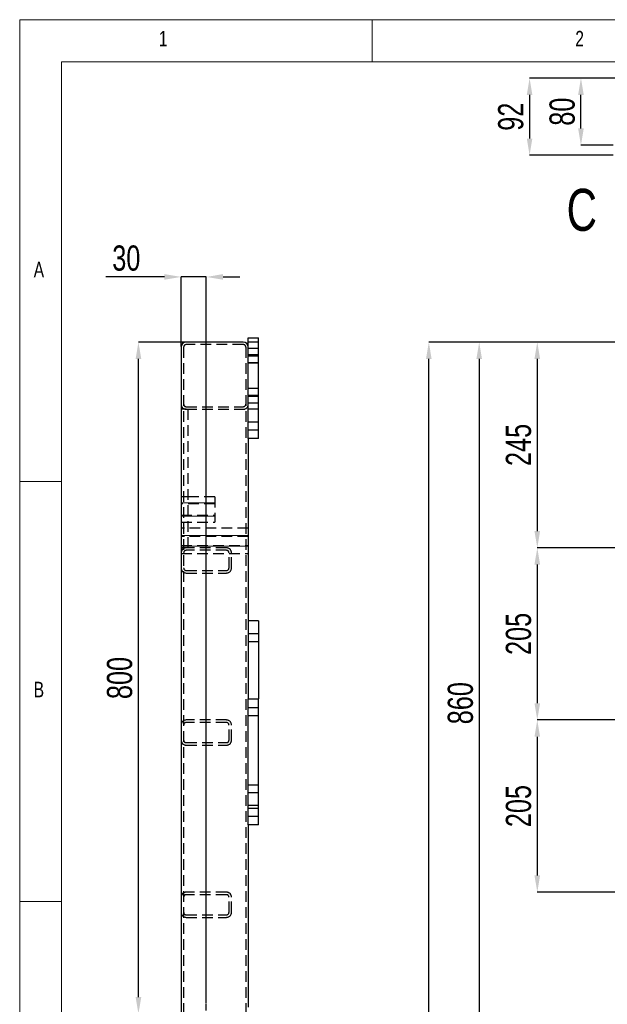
# Model space of a CAD drawing. Header units: millimetres. Extents: x 5 to 589, y 5 to 415.
# Tile 7 of 18: x 5 to 75, y 298 to 415. Entities that reach past the tile are written whole.
import ezdxf

# ---------------------------------------------------------------- set-up
doc = ezdxf.new("R2010")
doc.units = ezdxf.units.MM
doc.header["$PDSIZE"] = -1
doc.linetypes.add('CENTERX2', pattern=[20.32, 12.7, -2.54, 2.54, -2.54])
doc.linetypes.add('HIDDEN', pattern=[1.905, 1.27, -0.635])
for name, color, linetype in [('COTES', 1, 'Continuous'), ('NOTES', 6, 'Continuous'), ('TRAIT-FINS', 9, 'Continuous'), ('TRAIT-MIXTES', 3, 'CENTERX2'), ('TRAIT-TIRET', 2, 'HIDDEN')]:
    doc.layers.add(name, color=color, linetype=linetype)
doc.layers.add('TRAIT-FORT', color=4, linetype='Continuous', lineweight=25)
doc.styles.add('SLDTEXTSTYLE0', font='TXT', dxfattribs={"width": 0.75})
doc.dimstyles.new('SLDDIMSTYLE2', dxfattribs={"dimtxt": 3, "dimasz": 2, "dimexe": 0, "dimexo": 0.0625, "dimgap": 0.75, "dimtad": 1, "dimdec": 0, "dimlfac": 10, "dimrnd": 1e-09, "dimzin": 12, "dimdsep": 46, "dimtxsty": 'SLDTEXTSTYLE0', "dimsah": 1, "dimcen": 0.09, "dimadec": 0, "dimazin": 3, "dimtfac": 1, "dimtdec": 0, "dimtofl": 0, "dimtmove": 0, "dimatfit": 3, "dimfxl": 1, "dimfrac": 2, "dimtolj": 1, "dimtzin": 12, "dimarcsym": 0})
doc.dimstyles.new('SLDDIMSTYLE3', dxfattribs={"dimtxt": 3, "dimasz": 2, "dimexe": 0, "dimexo": 0.0625, "dimgap": 0.75, "dimtad": 1, "dimdec": 0, "dimlfac": 10, "dimrnd": 1e-09, "dimzin": 12, "dimdsep": 46, "dimtxsty": 'SLDTEXTSTYLE0', "dimsah": 1, "dimcen": 0.09, "dimadec": 0, "dimazin": 3, "dimtfac": 1, "dimtdec": 0, "dimtmove": 0, "dimatfit": 0, "dimfxl": 1, "dimfrac": 2, "dimtolj": 1, "dimtzin": 12, "dimarcsym": 0})

# ---------------------------------------------------------------- blocks, each defined once
blk = doc.blocks.new('_D_20')
at = {"layer": 'COTES', "color": 0, "lineweight": -2, "transparency": 16777216}
for p, q in [((76.17, 376.62), (53.73, 376.62)), ((53.73, 91.62), (53.73, 374.62)), ((76.17, 89.62), (53.73, 89.62))]:
    blk.add_line(p, q, dxfattribs=at)
at = {"layer": 'COTES', "color": 0, "transparency": 16777216}
for points in [[(53.4, 374.62), (54.06, 374.62), (53.73, 376.62)], [(53.4, 91.62), (54.06, 91.62), (53.73, 89.62)]]:
    blk.add_solid(points, dxfattribs=at)
at = {"layer": 'Defpoints', "color": 0, "transparency": 16777216}
for p in [(53.73, 376.62), (76.23, 376.62), (76.23, 89.62)]:
    blk.add_point(p, dxfattribs=at)
at = {"layer": 'COTES', "color": 0, "transparency": 16777216, "insert": (49.98, 233.12), "char_height": 3, "attachment_point": 2, "rotation": 90, "style": 'SLDTEXTSTYLE0'}
blk.add_mtext('\\A1;2870', dxfattribs=at)
blk = doc.blocks.new('_D_21')
at = {"layer": 'COTES', "color": 0, "lineweight": -2, "transparency": 16777216}
for p, q in [((76.17, 376.62), (59.73, 376.62)), ((59.73, 374.62), (59.73, 292.62)), ((84.17, 290.62), (59.73, 290.62))]:
    blk.add_line(p, q, dxfattribs=at)
at = {"layer": 'COTES', "color": 0, "transparency": 16777216}
for points in [[(59.4, 374.62), (60.06, 374.62), (59.73, 376.62)], [(59.4, 292.62), (60.06, 292.62), (59.73, 290.62)]]:
    blk.add_solid(points, dxfattribs=at)
at = {"layer": 'Defpoints', "color": 0, "transparency": 16777216}
for p in [(76.23, 376.62), (59.73, 290.62), (84.23, 290.62)]:
    blk.add_point(p, dxfattribs=at)
at = {"layer": 'COTES', "color": 0, "transparency": 16777216, "insert": (55.98, 333.62), "char_height": 3, "attachment_point": 2, "rotation": 90, "style": 'SLDTEXTSTYLE0'}
blk.add_mtext('\\A1;860', dxfattribs=at)
blk = doc.blocks.new('_D_22')
at = {"layer": 'COTES', "color": 0, "lineweight": -2, "transparency": 16777216}
for p, q in [((76.17, 376.62), (66.65, 376.62)), ((66.65, 374.62), (66.65, 354.12)), ((84.17, 352.12), (66.65, 352.12))]:
    blk.add_line(p, q, dxfattribs=at)
at = {"layer": 'COTES', "color": 0, "transparency": 16777216}
for points in [[(66.31, 374.62), (66.98, 374.62), (66.65, 376.62)], [(66.31, 354.12), (66.98, 354.12), (66.65, 352.12)]]:
    blk.add_solid(points, dxfattribs=at)
at = {"layer": 'Defpoints', "color": 0, "transparency": 16777216}
for p in [(76.23, 376.62), (66.65, 352.12), (84.23, 352.12)]:
    blk.add_point(p, dxfattribs=at)
at = {"layer": 'COTES', "color": 0, "transparency": 16777216, "insert": (62.9, 364.37), "char_height": 3, "attachment_point": 2, "rotation": 90, "style": 'SLDTEXTSTYLE0'}
blk.add_mtext('\\A1;245', dxfattribs=at)
blk = doc.blocks.new('_D_23')
at = {"layer": 'COTES', "color": 0, "lineweight": -2, "transparency": 16777216}
for p, q in [((84.17, 352.12), (66.65, 352.12)), ((66.65, 350.12), (66.65, 333.62)), ((84.17, 331.62), (66.65, 331.62))]:
    blk.add_line(p, q, dxfattribs=at)
at = {"layer": 'COTES', "color": 0, "transparency": 16777216}
for points in [[(66.31, 350.12), (66.98, 350.12), (66.65, 352.12)], [(66.31, 333.62), (66.98, 333.62), (66.65, 331.62)]]:
    blk.add_solid(points, dxfattribs=at)
at = {"layer": 'Defpoints', "color": 0, "transparency": 16777216}
for p in [(84.23, 352.12), (66.65, 331.62), (84.23, 331.62)]:
    blk.add_point(p, dxfattribs=at)
at = {"layer": 'COTES', "color": 0, "transparency": 16777216, "insert": (62.9, 341.87), "char_height": 3, "attachment_point": 2, "rotation": 90, "style": 'SLDTEXTSTYLE0'}
blk.add_mtext('\\A1;205', dxfattribs=at)
blk = doc.blocks.new('_D_24')
at = {"layer": 'COTES', "color": 0, "lineweight": -2, "transparency": 16777216}
for p, q in [((84.17, 331.62), (66.65, 331.62)), ((66.65, 329.62), (66.65, 313.12)), ((84.17, 311.12), (66.65, 311.12))]:
    blk.add_line(p, q, dxfattribs=at)
at = {"layer": 'COTES', "color": 0, "transparency": 16777216}
for points in [[(66.31, 329.62), (66.98, 329.62), (66.65, 331.62)], [(66.31, 313.12), (66.98, 313.12), (66.65, 311.12)]]:
    blk.add_solid(points, dxfattribs=at)
at = {"layer": 'Defpoints', "color": 0, "transparency": 16777216}
for p in [(84.23, 331.62), (66.65, 311.12), (84.23, 311.12)]:
    blk.add_point(p, dxfattribs=at)
at = {"layer": 'COTES', "color": 0, "transparency": 16777216, "insert": (62.9, 321.37), "char_height": 3, "attachment_point": 2, "rotation": 90, "style": 'SLDTEXTSTYLE0'}
blk.add_mtext('\\A1;205', dxfattribs=at)
blk = doc.blocks.new('_D_39')
at = {"layer": 'COTES', "color": 0, "lineweight": -2, "transparency": 16777216}
for p, q in [((24.77, 376.62), (19.14, 376.62)), ((19.14, 298.62), (19.14, 374.62)), ((25.92, 296.62), (19.14, 296.62))]:
    blk.add_line(p, q, dxfattribs=at)
at = {"layer": 'COTES', "color": 0, "transparency": 16777216}
for points in [[(18.81, 374.62), (19.48, 374.62), (19.14, 376.62)], [(18.81, 298.62), (19.48, 298.62), (19.14, 296.62)]]:
    blk.add_solid(points, dxfattribs=at)
at = {"layer": 'Defpoints', "color": 0, "transparency": 16777216}
for p in [(19.14, 376.62), (24.83, 376.62), (25.98, 296.62)]:
    blk.add_point(p, dxfattribs=at)
at = {"layer": 'COTES', "color": 0, "transparency": 16777216, "insert": (15.39, 336.62), "char_height": 3, "attachment_point": 2, "rotation": 90, "style": 'SLDTEXTSTYLE0'}
blk.add_mtext('\\A1;800', dxfattribs=at)
blk = doc.blocks.new('_D_40')
at = {"layer": 'COTES', "color": 0, "lineweight": -2, "transparency": 16777216}
for p, q in [((22.23, 384.37), (15.27, 384.37)), ((24.23, 376.08), (24.23, 384.37)), ((27.23, 384.37), (24.23, 384.37)), ((27.23, 297.93), (27.23, 384.37)), ((29.23, 384.37), (31.23, 384.37))]:
    blk.add_line(p, q, dxfattribs=at)
at = {"layer": 'COTES', "color": 0, "transparency": 16777216}
for points in [[(22.23, 384.71), (22.23, 384.04), (24.23, 384.37)], [(29.23, 384.71), (29.23, 384.04), (27.23, 384.37)]]:
    blk.add_solid(points, dxfattribs=at)
at = {"layer": 'Defpoints', "color": 0, "transparency": 16777216}
for p in [(24.23, 384.37), (24.23, 376.02), (27.23, 297.87)]:
    blk.add_point(p, dxfattribs=at)
at = {"layer": 'COTES', "color": 0, "transparency": 16777216, "insert": (17.7, 388.12), "char_height": 3, "attachment_point": 2, "style": 'SLDTEXTSTYLE0'}
blk.add_mtext('\\A1;30', dxfattribs=at)
blk = doc.blocks.new('SW_CENTERMARKSYMBOL_10')
at = {"layer": 'TRAIT-MIXTES', "color": 0}
for p, q in [((0, 0.4), (0, 1.25)), ((-0.4, 0), (-1.25, 0)), ((0, 0), (-0.2, 0)), ((0, 0), (0, 0.2)), ((0, 0), (0, -0.2)), ((0, 0), (0.2, 0)), ((0.4, 0), (1.25, 0)), ((0, -0.4), (0, -1.25))]:
    blk.add_line(p, q, dxfattribs=at)
blk = doc.blocks.new('_D_52')
at = {"layer": 'COTES', "color": 0, "lineweight": -2, "transparency": 16777216}
for p, q in [((84.17, 408.05), (65.73, 408.05)), ((65.73, 406.05), (65.73, 400.85)), ((75.67, 398.85), (65.73, 398.85))]:
    blk.add_line(p, q, dxfattribs=at)
at = {"layer": 'COTES', "color": 0, "transparency": 16777216}
for points in [[(65.4, 406.05), (66.06, 406.05), (65.73, 408.05)], [(65.4, 400.85), (66.06, 400.85), (65.73, 398.85)]]:
    blk.add_solid(points, dxfattribs=at)
at = {"layer": 'Defpoints', "color": 0, "transparency": 16777216}
for p in [(84.23, 408.05), (65.73, 398.85), (75.73, 398.85)]:
    blk.add_point(p, dxfattribs=at)
at = {"layer": 'COTES', "color": 0, "transparency": 16777216, "insert": (61.98, 403.45), "char_height": 3, "attachment_point": 2, "rotation": 90, "style": 'SLDTEXTSTYLE0'}
blk.add_mtext('\\A1;92', dxfattribs=at)
blk = doc.blocks.new('_D_53')
at = {"layer": 'COTES', "color": 0, "lineweight": -2, "transparency": 16777216}
for p, q in [((84.17, 408.05), (71.85, 408.05)), ((71.85, 402.05), (71.85, 406.05)), ((75.67, 400.05), (71.85, 400.05))]:
    blk.add_line(p, q, dxfattribs=at)
at = {"layer": 'COTES', "color": 0, "transparency": 16777216}
for points in [[(71.51, 406.05), (72.18, 406.05), (71.85, 408.05)], [(71.51, 402.05), (72.18, 402.05), (71.85, 400.05)]]:
    blk.add_solid(points, dxfattribs=at)
at = {"layer": 'Defpoints', "color": 0, "transparency": 16777216}
for p in [(71.85, 408.05), (84.23, 408.05), (75.73, 400.05)]:
    blk.add_point(p, dxfattribs=at)
at = {"layer": 'COTES', "color": 0, "transparency": 16777216, "insert": (68.1, 404.05), "char_height": 3, "attachment_point": 2, "rotation": 90, "style": 'SLDTEXTSTYLE0'}
blk.add_mtext('\\A1;80', dxfattribs=at)

msp = doc.modelspace()

# ---------------------------------------------------------------- linework, layer by layer
at = {"lineweight": 18}
for p, q in [((589, 415), (5, 415)), ((5, 415), (5, 5)), ((47, 410), (47, 415)), ((584, 410), (10, 410)), ((10, 410), (10, 10)), ((10, 360), (5, 360)), ((5, 310), (10, 310))]:
    msp.add_line(p, q, dxfattribs=at)
at = {"layer": 'TRAIT-FINS', "lineweight": 18}
for p, q in [((33.43, 375.12), (32.23, 375.12)), ((33.43, 374.12), (32.23, 374.12)), ((33.43, 371.12), (32.23, 371.12)), ((33.43, 370.12), (32.23, 370.12)), ((33.43, 367.12), (32.23, 367.12)), ((33.43, 367.12), (32.23, 367.12)), ((33.43, 367.12), (32.23, 367.12)), ((33.43, 366.12), (32.23, 366.12)), ((33.43, 366.12), (32.23, 366.12)), ((33.43, 366.12), (32.23, 366.12)), ((24.23, 357.47), (28.23, 357.47)), ((24.23, 355.88), (28.23, 355.88)), ((24.23, 353.58), (32.23, 353.58)), ((24.23, 352.31), (32.23, 352.31))]:
    msp.add_line(p, q, dxfattribs=at)
at = {"layer": 'TRAIT-FORT', "lineweight": 25}
for p, q in [((31.63, 376.62), (24.83, 376.62)), ((32.23, 377.12), (33.43, 377.12)), ((32.23, 365.12), (32.23, 377.12)), ((33.43, 365.12), (33.43, 377.12)), ((24.23, 376.02), (24.23, 90.22)), ((33.43, 365.12), (32.23, 365.12)), ((32.23, 365.12), (32.23, 334.12)), ((33.43, 343.42), (32.23, 343.42)), ((33.43, 343.42), (33.43, 334.12)), ((32.23, 334.12), (33.43, 334.12)), ((32.23, 319.12), (32.23, 334.12)), ((33.43, 319.12), (33.43, 334.12)), ((33.43, 319.12), (32.23, 319.12)), ((32.23, 319.12), (32.23, 297.42))]:
    msp.add_line(p, q, dxfattribs=at)
for centre, start, end in [((24.83, 376.02), 90, 180), ((31.63, 376.02), 0, 90)]:
    msp.add_arc(centre, 0.6, start, end, dxfattribs=at)
at = {"layer": 'TRAIT-TIRET'}
for p, q in [((31.63, 376.32), (24.83, 376.32)), ((33.43, 376.62), (32.23, 376.62)), ((24.53, 376.02), (24.53, 90.22)), ((31.93, 376.02), (31.93, 90.22)), ((33.43, 375.87), (32.23, 375.87)), ((33.43, 375.07), (32.23, 375.07)), ((32.23, 374.97), (33.43, 374.97)), ((32.23, 374.17), (33.43, 374.17)), ((33.43, 371.07), (32.23, 371.07)), ((33.43, 370.27), (32.23, 370.27)), ((32.23, 370.17), (33.43, 370.17)), ((32.23, 369.37), (33.43, 369.37)), ((24.83, 368.62), (24.23, 368.62)), ((24.83, 368.92), (31.63, 368.92)), ((24.83, 368.62), (31.63, 368.62)), ((25.03, 368.62), (25.03, 352.12)), ((33.43, 368.62), (32.23, 368.62)), ((33.43, 367.07), (32.23, 367.07)), ((32.23, 366.17), (33.43, 366.17)), ((28.23, 358.18), (24.23, 358.18)), ((25.03, 358.18), (24.23, 358.18)), ((28.23, 358.18), (28.23, 355.18)), ((28.23, 357.35), (24.23, 357.35)), ((24.23, 356), (28.23, 356)), ((24.23, 355.18), (28.23, 355.18)), ((24.23, 355.18), (25.03, 355.18)), ((32.23, 354.44), (24.23, 354.44)), ((24.53, 354.44), (24.23, 354.44)), ((32.23, 354.44), (31.93, 354.44)), ((32.23, 353.48), (24.23, 353.48)), ((24.23, 352.41), (32.23, 352.41)), ((24.83, 352.12), (24.23, 352.12)), ((29.63, 352.12), (24.83, 352.12)), ((29.63, 351.82), (24.83, 351.82)), ((24.23, 351.44), (32.23, 351.44)), ((24.23, 351.44), (24.53, 351.44)), ((29.93, 349.72), (29.93, 351.52)), ((30.23, 349.72), (30.23, 351.52)), ((31.93, 351.44), (32.23, 351.44)), ((24.83, 349.42), (29.63, 349.42)), ((24.83, 349.12), (29.63, 349.12)), ((33.43, 341.87), (32.23, 341.87)), ((32.23, 340.97), (33.43, 340.97)), ((33.43, 333.07), (32.23, 333.07)), ((32.23, 332.17), (33.43, 332.17)), ((29.63, 331.62), (24.83, 331.62)), ((29.63, 331.32), (24.83, 331.32)), ((29.93, 329.22), (29.93, 331.02)), ((30.23, 329.22), (30.23, 331.02)), ((24.83, 328.92), (29.63, 328.92)), ((24.83, 328.62), (29.63, 328.62)), ((33.43, 323.87), (32.23, 323.87)), ((32.23, 322.97), (33.43, 322.97)), ((33.43, 321.42), (32.23, 321.42)), ((33.43, 321.07), (32.23, 321.07)), ((32.23, 320.17), (33.43, 320.17)), ((29.63, 311.12), (24.83, 311.12)), ((29.63, 310.82), (24.83, 310.82)), ((29.93, 308.72), (29.93, 310.52)), ((30.23, 308.72), (30.23, 310.52)), ((24.83, 308.42), (29.63, 308.42)), ((24.83, 308.12), (29.63, 308.12))]:
    msp.add_line(p, q, dxfattribs=at)
for centre, radius, start, end in [((24.83, 376.02), 0.3, 90, 180), ((31.63, 376.02), 0.3, 0, 90), ((24.83, 369.22), 0.6, 180, 270), ((24.83, 369.22), 0.3, 180, 270), ((31.63, 369.22), 0.6, 270, 0), ((31.63, 369.22), 0.3, 270, 0), ((24.83, 351.52), 0.6, 90, 180), ((24.83, 351.52), 0.3, 90, 180), ((29.63, 351.52), 0.6, 0, 90), ((29.63, 351.52), 0.3, 0, 90), ((24.83, 349.72), 0.6, 180, 270), ((24.83, 349.72), 0.3, 180, 270), ((29.63, 349.72), 0.6, 270, 0), ((29.63, 349.72), 0.3, 270, 0), ((24.83, 331.02), 0.6, 90, 180), ((24.83, 331.02), 0.3, 90, 180), ((29.63, 331.02), 0.6, 0, 90), ((29.63, 331.02), 0.3, 0, 90), ((24.83, 329.22), 0.6, 180, 270), ((24.83, 329.22), 0.3, 180, 270), ((29.63, 329.22), 0.3, 270, 0), ((29.63, 329.22), 0.6, 270, 0), ((24.83, 310.52), 0.6, 90, 180), ((24.83, 310.52), 0.3, 90, 180), ((29.63, 310.52), 0.6, 0, 90), ((29.63, 310.52), 0.3, 0, 90), ((24.83, 308.72), 0.6, 180, 270), ((24.83, 308.72), 0.3, 180, 270), ((29.63, 308.72), 0.3, 270, 0), ((29.63, 308.72), 0.6, 270, 0)]:
    msp.add_arc(centre, radius, start, end, dxfattribs=at)

# ---------------------------------------------------------------- block references
at = {"layer": 'TRAIT-MIXTES'}
msp.add_blockref('SW_CENTERMARKSYMBOL_10', (27.23, 296.62), dxfattribs=at)

# ---------------------------------------------------------------- texts
at = {"insert": (70.14, 394.86), "char_height": 5, "attachment_point": 1, "style": 'SLDTEXTSTYLE0'}
msp.add_mtext('C', dxfattribs=at)
at = {"layer": 'NOTES', "char_height": 1.85, "attachment_point": 1, "style": 'SLDTEXTSTYLE0'}
for s, insert in [('1', (21.58, 413.67)), ('2', (71.17, 413.67)), ('A', (6.67, 386.17)), ('B', (6.67, 336.17))]:
    msp.add_mtext(s, dxfattribs=dict(at, insert=insert))

# ---------------------------------------------------------------- dimensions: what is measured, and where the dimension line sits
at = {"layer": 'COTES'}
for base, p1, p2, picture, middle in [((65.73, 398.85), (84.23, 408.05), (75.73, 398.85), '_D_52', (65.73, 403.45)), ((71.85, 408.05), (75.73, 400.05), (84.23, 408.05), '_D_53', (71.85, 404.05)), ((19.14, 376.62), (25.98, 296.62), (24.83, 376.62), '_D_39', (19.14, 336.62)), ((53.73, 376.62), (76.23, 89.62), (76.23, 376.62), '_D_20', (53.73, 233.12)), ((59.73, 290.62), (76.23, 376.62), (84.23, 290.62), '_D_21', (59.73, 333.62)), ((66.65, 352.12), (76.23, 376.62), (84.23, 352.12), '_D_22', (66.65, 364.37)), ((66.65, 331.62), (84.23, 352.12), (84.23, 331.62), '_D_23', (66.65, 341.87)), ((66.65, 311.12), (84.23, 331.62), (84.23, 311.12), '_D_24', (66.65, 321.37))]:
    dim = msp.add_linear_dim(base=base, p1=p1, p2=p2, angle=90, dimstyle='SLDDIMSTYLE2', dxfattribs=at)
    dim.commit()
    dim.dimension.update_dxf_attribs({"geometry": picture, "text_midpoint": middle, "dimtype": 160})
dim = msp.add_linear_dim(base=(24.23, 384.37), p1=(27.23, 297.87), p2=(24.23, 376.02), dimstyle='SLDDIMSTYLE3', dxfattribs=at)
dim.commit()
dim.dimension.update_dxf_attribs({"geometry": '_D_40', "text_midpoint": (17.7, 384.37), "dimtype": 160})

doc.saveas('drawing.dxf')
